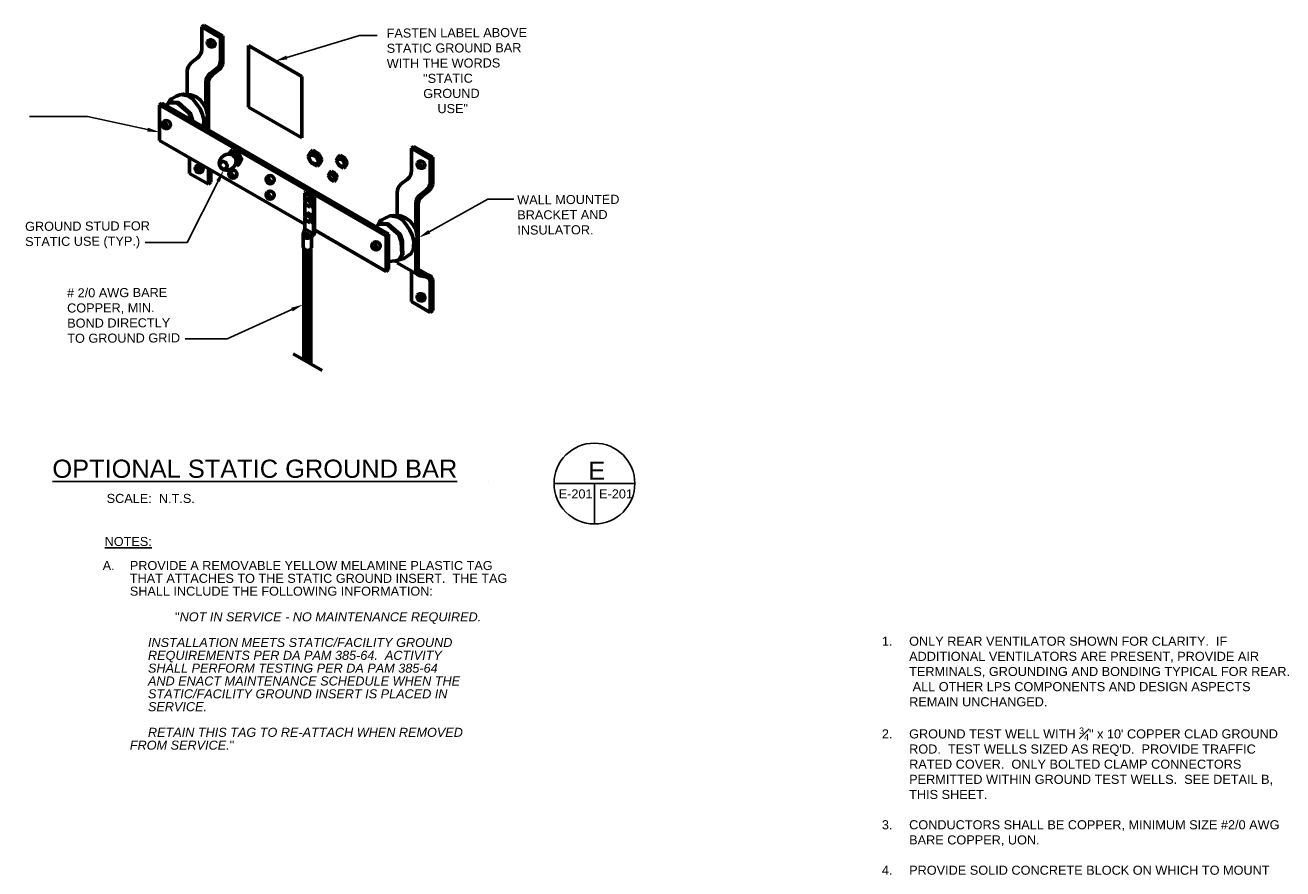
# Model space of a CAD drawing. Header units: inches. Extents: x 0 to 12596, y 564 to 12873.
# Tile 22 of 25: x 4996 to 6241, y 11354 to 12190. Entities that reach past the tile are written whole.
import ezdxf
from ezdxf import colors
from ezdxf.entities.mleader import LeaderData, LeaderLine
from ezdxf.math import Vec2, Vec3

# ---------------------------------------------------------------- set-up
doc = ezdxf.new("R2010")
doc.units = ezdxf.units.IN
doc.header["$MEASUREMENT"] = 0
doc.layers.add('E-ANNO-TEXT', color=7, linetype='Continuous', lineweight=25)
doc.layers.add('E-GND-GES', color=92, linetype='Continuous', lineweight=60)
doc.styles.get("Standard").update_dxf_attribs({"font": 'arial.ttf'})

msp = doc.modelspace()

# ---------------------------------------------------------------- hatches: boundary and pattern name
at = {"layer": 'E-GND-GES'}
h = msp.add_hatch(color=256, dxfattribs=at)
h.dxf.hatch_style = 1
edge = h.paths.add_edge_path()
edge.add_ellipse((5182.20634, 12173.94923), major_axis=(-3.48712, 2.01658), ratio=0.863334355, start_angle=366.3797463, end_angle=497.08006415, ccw=False)
edge.add_ellipse((5179.91543, 12172.09192), major_axis=(-3.48712, 2.01658), ratio=0.863334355, start_angle=317.08006415, end_angle=546.3797463)
edge = h.paths.add_edge_path()
edge.add_ellipse((5389.99465, 12053.78614), major_axis=(-3.48712, 2.01658), ratio=0.863334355, start_angle=366.3797463, end_angle=497.08006415, ccw=False)
edge.add_ellipse((5387.70374, 12051.92884), major_axis=(-3.48712, 2.01658), ratio=0.863334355, start_angle=317.08006415, end_angle=546.3797463)
h = msp.add_hatch(color=256, dxfattribs=at)
h.dxf.hatch_style = 1
edge = h.paths.add_edge_path()
edge.add_ellipse((5133.33234, 12090.97865), major_axis=(-0.65537, 1.62055), ratio=0.9281729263, start_angle=0, end_angle=360)
h = msp.add_hatch(dxfattribs=at)
h.set_pattern_fill('ANSI31', color=256, scale=2.7, angle=55)
h.set_pattern_definition([(100, (-55133.06175, -6645.04322), (-0.3323726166, -0.05860626), [])])
h.paths.add_polyline_path([(5200.98968, 12066.62269), (5198.87269, 12064.98358), (5205.21265, 12061.31723), (5207.32964, 12062.95634)])
h.paths.add_polyline_path([(5207.32964, 12062.95634), (5205.21265, 12061.31723), (5208.09833, 12055.66839), (5210.21532, 12057.30749)])
h.paths.add_polyline_path([(5210.21532, 12057.30749), (5208.09833, 12055.66839), (5205.37264, 12050.81452), (5207.48962, 12052.45362)])
h = msp.add_hatch(color=256, dxfattribs=at)
h.dxf.hatch_style = 1
edge = h.paths.add_edge_path()
edge.add_ellipse((5167.93379, 12047.64351), major_axis=(-3.48712, 2.01658), ratio=0.863334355, start_angle=186.3797463, end_angle=317.08006415)
edge.add_ellipse((5170.2247, 12049.50081), major_axis=(-3.48712, 2.01658), ratio=0.863334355, start_angle=366.3797463, end_angle=497.08006415)
h = msp.add_hatch(dxfattribs=at)
h.set_pattern_fill('ANSI31', color=256, scale=10)
h.set_pattern_definition([(45, (3219.6596, 10192.2984), (-0.8838835, 0.8838835), [])])
h.paths.add_polyline_path([(5271.79317, 11858.39141), (5278.50258, 11854.5114), (5278.50009, 11968.48005, -0.4766700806), (5271.79317, 11968.79892)])
h = msp.add_hatch(color=256, dxfattribs=at)
h.dxf.hatch_style = 1
edge = h.paths.add_edge_path()
edge.add_ellipse((5341.0448, 11970.85997), major_axis=(-0.65537, 1.62055), ratio=0.9281729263, start_angle=0, end_angle=360)
h = msp.add_hatch(color=256, dxfattribs=at)
h.dxf.hatch_style = 1
edge = h.paths.add_edge_path()
edge.add_ellipse((5387.70374, 11920.55206), major_axis=(-3.48712, 2.01658), ratio=0.863334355, start_angle=186.3797463, end_angle=317.08006415)
edge.add_ellipse((5389.99465, 11922.40936), major_axis=(-3.48712, 2.01658), ratio=0.863334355, start_angle=366.3797463, end_angle=497.08006415)

# ---------------------------------------------------------------- linework, layer by layer
at = {"layer": 'E-ANNO-TEXT'}
for p, q in [((5519.45088, 11736.14734), (5599.45088, 11736.14734)), ((5559.45088, 11736.14734), (5559.45088, 11696.14734))]:
    msp.add_line(p, q, dxfattribs=at)
msp.add_circle((5559.45088, 11736.14734), 40, dxfattribs=at)
at = {"layer": 'E-GND-GES'}
for p, q in [((5172.91601, 12190.17203), (5170.5638, 12188.3508)), ((5170.5638, 12188.3508), (5189.10538, 12177.62833)), ((5170.5638, 12188.3508), (5170.5638, 12166.20532)), ((5172.91601, 12190.17203), (5191.45758, 12179.44956)), ((5191.45758, 12179.44956), (5189.10538, 12177.62833)), ((5189.10538, 12177.62833), (5189.10538, 12155.48286)), ((5191.45758, 12179.44956), (5191.45758, 12152.93632)), ((5217.02008, 12169.899), (5217.02008, 12109.0075)), ((5217.02008, 12169.899), (5269.71643, 12139.42506)), ((5166.37565, 12157.6658), (5160.41811, 12153.05309)), ((5156.22996, 12144.51356), (5156.22996, 12121.5443)), ((5184.91723, 12146.94333), (5178.95969, 12142.33062)), ((5188.31647, 12146.53167), (5181.31189, 12141.10828)), ((5174.77154, 12133.7911), (5174.77154, 12107.99478)), ((5177.12374, 12132.56876), (5177.12374, 12086.36717)), ((5269.71643, 12139.42506), (5269.71643, 12078.53356)), ((5128.78731, 12111.1383), (5131.13952, 12112.95953)), ((5128.78731, 12111.1383), (5128.78731, 12076.07572)), ((5128.78731, 12111.1383), (5353.24478, 11981.33609)), ((5131.13952, 12112.95953), (5355.59699, 11983.15732)), ((5217.02008, 12109.0075), (5269.71643, 12078.53356)), ((5174.77154, 12092.74134), (5174.77154, 12087.72744)), ((5128.78731, 12076.07572), (5176.20709, 12048.65319)), ((5380.70432, 12070.00894), (5378.35211, 12068.18772)), ((5378.35211, 12068.18772), (5396.89369, 12057.46525)), ((5378.35211, 12068.18772), (5378.35211, 12046.04224)), ((5380.70432, 12070.00894), (5399.24589, 12059.28648)), ((5158.58217, 12058.84556), (5158.58217, 12043.38567)), ((5198.87269, 12064.98358), (5197.44275, 12062.43718)), ((5200.98968, 12066.62269), (5198.87269, 12064.98358)), ((5198.87269, 12064.98358), (5205.21265, 12061.31723)), ((5200.98968, 12066.62269), (5207.32964, 12062.95634)), ((5207.32964, 12062.95634), (5205.21265, 12061.31723)), ((5205.21265, 12061.31723), (5208.09833, 12055.66839)), ((5208.09833, 12055.66839), (5205.37264, 12050.81452)), ((5207.32964, 12062.95634), (5210.21532, 12057.30749)), ((5210.21532, 12057.30749), (5207.48962, 12052.45362)), ((5210.21532, 12057.30749), (5208.09833, 12055.66839)), ((5278.44419, 12064.53624), (5275.71849, 12059.68237)), ((5275.71849, 12059.68237), (5278.60417, 12054.03353)), ((5280.56118, 12066.17535), (5278.44419, 12064.53624)), ((5280.56118, 12066.17535), (5286.90113, 12062.50899)), ((5286.90113, 12062.50899), (5284.78415, 12060.86989)), ((5286.90113, 12062.50899), (5289.78682, 12056.86015)), ((5289.78682, 12056.86015), (5287.06112, 12052.00628)), ((5289.78682, 12056.86015), (5287.66983, 12055.22104)), ((5305.89932, 12059.93775), (5303.71876, 12056.05466)), ((5303.71876, 12056.05466), (5306.02731, 12051.53558)), ((5307.59291, 12061.24904), (5305.89932, 12059.93775)), ((5307.59291, 12061.24904), (5312.66487, 12058.31596)), ((5312.66487, 12058.31596), (5310.97128, 12057.00467)), ((5312.66487, 12058.31596), (5314.97342, 12053.79688)), ((5399.24589, 12059.28648), (5396.89369, 12057.46525)), ((5396.89369, 12057.46525), (5396.89369, 12035.31977)), ((5399.24589, 12059.28648), (5399.24589, 12032.77323)), ((5158.58217, 12043.38567), (5177.12374, 12032.66321)), ((5176.20709, 12048.65319), (5272.57899, 11992.92198)), ((5177.12374, 12048.1231), (5177.12374, 12032.66321)), ((5179.47595, 12046.76283), (5179.47595, 12034.48443)), ((5203.62569, 12051.82476), (5205.37264, 12050.81452)), ((5207.48962, 12052.45362), (5205.37264, 12050.81452)), ((5278.60417, 12054.03353), (5284.94413, 12050.36717)), ((5287.06112, 12052.00628), (5284.94413, 12050.36717)), ((5297.56958, 12044.4698), (5295.82513, 12041.36332)), ((5298.92445, 12045.51882), (5297.56958, 12044.4698)), ((5298.92445, 12045.51882), (5302.98202, 12043.17236)), ((5302.98202, 12043.17236), (5301.62715, 12042.12333)), ((5302.98202, 12043.17236), (5304.82886, 12039.5571)), ((5306.02731, 12051.53558), (5311.09927, 12048.6025)), ((5312.79286, 12049.91378), (5311.09927, 12048.6025)), ((5314.97342, 12053.79688), (5312.79286, 12049.91378)), ((5314.97342, 12053.79688), (5313.27983, 12052.4856)), ((5179.47595, 12034.48443), (5177.12374, 12032.66321)), ((5295.82513, 12041.36332), (5297.67197, 12037.74806)), ((5297.67197, 12037.74806), (5301.72954, 12035.40159)), ((5303.08441, 12036.45062), (5301.72954, 12035.40159)), ((5304.82886, 12039.5571), (5303.08441, 12036.45062)), ((5304.82886, 12039.5571), (5303.47399, 12038.50807)), ((5374.16396, 12037.50271), (5368.20642, 12032.89001)), ((5273.72129, 12018.80851), (5271.97684, 12015.70203)), ((5273.7551, 12024.5717), (5272.57899, 12023.66108)), ((5272.57899, 12023.66108), (5281.08848, 12018.74011)), ((5272.57899, 12023.66108), (5272.57899, 12016.77433)), ((5275.07616, 12019.85753), (5273.72129, 12018.80851)), ((5273.7551, 12024.5717), (5282.26458, 12019.65072)), ((5275.07616, 12019.85753), (5279.13373, 12017.51107)), ((5282.26458, 12019.65072), (5281.08848, 12018.74011)), ((5281.08848, 12018.74011), (5281.08848, 11983.3607)), ((5282.26458, 12019.65072), (5282.26458, 11984.41169)), ((5364.01827, 12024.35048), (5364.01827, 12001.38122)), ((5392.70553, 12026.78025), (5386.748, 12022.16754)), ((5396.10478, 12026.36859), (5389.1002, 12020.9452)), ((5271.97684, 12015.70203), (5273.82368, 12012.08677)), ((5272.57899, 12014.52328), (5272.57899, 12001.37975)), ((5273.82368, 12012.08677), (5277.88125, 12009.7403)), ((5279.13373, 12017.51107), (5277.77886, 12016.46204)), ((5279.23612, 12010.78933), (5277.88125, 12009.7403)), ((5279.13373, 12017.51107), (5280.98057, 12013.89581)), ((5280.98057, 12013.89581), (5279.23612, 12010.78933)), ((5280.98057, 12013.89581), (5279.6257, 12012.84678)), ((5382.55984, 12013.62802), (5382.55984, 11987.8317)), ((5384.91205, 12012.40567), (5384.91205, 11947.82554)), ((5273.72129, 12003.41392), (5271.97684, 12000.30745)), ((5271.97684, 12000.30745), (5273.82368, 11996.69219)), ((5272.57899, 11999.1287), (5272.57899, 11988.28168)), ((5275.07616, 12004.46295), (5273.72129, 12003.41392)), ((5273.82368, 11996.69219), (5277.88125, 11994.34572)), ((5275.07616, 12004.46295), (5279.13373, 12002.11649)), ((5279.13373, 12002.11649), (5277.77886, 12001.06746)), ((5279.23612, 11995.39475), (5277.88125, 11994.34572)), ((5279.13373, 12002.11649), (5280.98057, 11998.50123)), ((5280.98057, 11998.50123), (5279.23612, 11995.39475)), ((5280.98057, 11998.50123), (5279.6257, 11997.4522)), ((5270.9686, 11982.92439), (5270.9686, 11971.00489)), ((5272.57899, 11988.28168), (5271.56871, 11984.98725)), ((5271.56871, 11984.98725), (5278.22082, 11981.14038)), ((5272.57899, 11988.28168), (5281.08848, 11983.3607)), ((5281.08848, 11983.3607), (5278.22082, 11981.14038)), ((5281.1012, 11982.0396), (5280.34255, 11981.45221)), ((5282.26458, 11984.27132), (5281.08848, 11983.3607)), ((5282.26458, 11987.32087), (5353.24478, 11946.27351)), ((5355.59699, 11983.15732), (5353.24478, 11981.33609)), ((5353.24478, 11981.33609), (5353.24478, 11946.27351)), ((5355.59699, 11983.15732), (5355.59699, 11948.09474)), ((5271.79317, 11968.79892), (5271.79317, 11858.39141)), ((5278.50009, 11968.48005), (5278.50258, 11854.5114)), ((5279.17918, 11979.08012), (5279.17918, 11969.50272)), ((5382.55984, 11972.57826), (5382.55984, 11947.16139)), ((5364.01827, 11957.27997), (5364.01827, 11954.78643)), ((5355.59699, 11948.09474), (5353.24478, 11946.27351)), ((5364.01827, 11954.78643), (5384.91205, 11942.7037)), ((5378.35211, 11946.49727), (5378.35211, 11916.29423)), ((5384.91205, 11948.54377), (5396.53027, 11941.82504)), ((5394.97983, 11942.42574), (5388.4821, 11943.57113)), ((5392.43112, 11940.88995), (5387.02241, 11941.84338)), ((5396.89369, 11935.57194), (5396.89369, 11905.57176)), ((5399.24589, 11937.50696), (5399.24589, 11907.39299)), ((5378.35211, 11916.29423), (5396.89369, 11905.57176)), ((5399.24589, 11907.39299), (5396.89369, 11905.57176)), ((5261.19611, 11864.51962), (5289.70469, 11848.0333))]:
    msp.add_line(p, q, dxfattribs=at)
for points in [[(5174.77154, 12107.99478), (5172.12679, 12112.08842), (5169.09406, 12116.2559), (5164.92477, 12119.16031), (5159.49201, 12121.30714), (5152.54288, 12121.81237), (5149.00533, 12121.30714), (5145.72019, 12119.79172), (5140.54032, 12117.13992), (5138.89751, 12115.49806), (5135.57908, 12110.39216)], [(5149.88112, 12121.43222), (5156.83861, 12120.29695), (5161.76608, 12117.01348), (5165.43007, 12112.34104), (5168.96809, 12107.16362), (5171.36861, 12101.60716), (5172.75853, 12095.92451), (5172.3792, 12091.25207), (5172.17451, 12089.22928)], [(5137.5103, 12113.36363), (5146.30626, 12112.85627), (5153.37222, 12106.60097), (5157.98698, 12102.51564), (5160.06143, 12096.23419), (5160.06143, 12096.23419), (5160.06143, 12096.23419), (5160.06143, 12096.23419)], [(5137.9673, 12114.0668), (5147.52887, 12113.49953), (5154.59483, 12107.24423), (5159.20959, 12103.1589), (5161.45886, 12096.34808), (5161.49851, 12095.40313), (5161.49851, 12095.40313), (5161.49851, 12095.40313)], [(5174.77154, 12107.99478), (5174.77154, 12107.99478), (5174.77154, 12107.99478), (5174.77154, 12107.99478), (5174.77154, 12107.99478), (5174.77154, 12107.99478), (5176.11768, 12101.09353), (5175.41273, 12096.45902), (5174.77154, 12092.74134)], [(5172.74157, 12088.90135), (5172.74157, 12088.90135), (5172.74157, 12088.90135), (5172.74157, 12088.90135), (5174.77154, 12092.74134)], [(5382.55984, 11987.8317), (5379.9151, 11991.92534), (5376.88237, 11996.09282), (5372.71308, 11998.99723), (5367.28032, 12001.14406), (5360.33119, 12001.64929), (5356.79364, 12001.14406), (5353.5085, 11999.62863), (5348.32862, 11996.97684), (5346.68581, 11995.33498), (5343.64169, 11990.07099)], [(5345.44655, 11993.19201), (5354.09457, 11992.69319), (5361.16052, 11986.43789), (5365.77529, 11982.35256), (5368.02456, 11975.54174), (5368.29091, 11969.19451), (5368.56576, 11962.64466), (5365.76448, 11957.76327)], [(5345.92216, 11994.01444), (5355.31718, 11993.33645), (5362.38314, 11987.08115), (5366.9979, 11982.99582), (5369.24717, 11976.185), (5369.51352, 11969.83777), (5369.78837, 11963.28792), (5366.7791, 11958.04408)], [(5357.66943, 12001.26914), (5364.62692, 12000.13386), (5369.55438, 11996.8504), (5373.21838, 11992.17795), (5376.7564, 11987.00054), (5379.15691, 11981.44407), (5380.54684, 11975.76143), (5380.16751, 11971.08898), (5379.78769, 11967.33559)], [(5382.55984, 11987.8317), (5382.55984, 11987.8317), (5382.55984, 11987.8317), (5382.55984, 11987.8317), (5382.55984, 11987.8317), (5382.55984, 11987.8317), (5383.90599, 11980.93045), (5383.20104, 11976.29593), (5382.55984, 11972.57826)], [(5355.53016, 11956.18762), (5362.35285, 11956.81903), (5370.56546, 11959.09203), (5377.76699, 11963.51186), (5382.55984, 11972.57826)]]:
    msp.add_lwpolyline(points, dxfattribs=at)
for centre in [(5271.54224, 11982.94506), (5271.82337, 11984.05622), (5271.84892, 11981.55291), (5272.62842, 11982.20428), (5272.70508, 11980.65888), (5272.75618, 11983.4815), (5273.65067, 11981.54014), (5273.689, 11983.08555), (5274.59627, 11982.45972), (5274.72408, 11980.87601), (5275.35022, 11981.97438), (5275.86137, 11980.12246), (5276.33414, 11981.39966), (5277.33043, 11980.90355), (5273.57402, 11979.94364), (5274.77519, 11979.67543)]:
    msp.add_circle(centre, 0.55461, dxfattribs=at)
for centre, radius, start, end in [((5159.7638, 12166.20532), 10.8, 307.74933838, 0), ((5178.30538, 12155.48286), 10.8, 307.74933838, 0), ((5167.02996, 12144.51356), 10.8, 127.74933838, 180), ((5178.06843, 12155.53034), 13.63812, 318.71404001, 349.03529838), ((5185.57154, 12133.7911), 10.8, 127.74933838, 180), ((5187.92374, 12132.56876), 10.8, 127.74933838, 180), ((5287.38179, 12072.67659), 12.08908, 222.32719537, 257.59180623), ((5293.81323, 12061.92085), 9.09004, 186.63924708, 227.48072237), ((5313.0494, 12066.45003), 9.67127, 222.32719537, 257.59180623), ((5318.19455, 12057.84545), 7.27203, 186.63924708, 227.48072237), ((5292.73219, 12049.18602), 7.87712, 129.99095371, 171.37613341), ((5303.28964, 12049.67962), 7.73701, 222.32719537, 257.59180623), ((5317.32972, 12047.65758), 6.3017, 129.99095371, 171.37613341), ((5367.55211, 12046.04224), 10.8, 307.74933838, 0), ((5307.40576, 12042.79595), 5.81762, 186.63924708, 227.48072237), ((5306.7139, 12034.64565), 5.04136, 129.99095371, 171.37613341), ((5374.81827, 12024.35048), 10.8, 127.74933838, 180), ((5386.09369, 12035.31977), 10.8, 307.74933838, 0), ((5385.85674, 12035.36726), 13.63812, 318.71404001, 349.03529838), ((5279.44135, 12024.01833), 7.73701, 222.32719537, 257.59180623), ((5393.35984, 12013.62802), 10.8, 127.74933838, 180), ((5395.71205, 12012.40567), 10.8, 127.74933838, 180), ((5283.55747, 12017.13466), 5.81762, 186.63924708, 227.48072237), ((5282.86561, 12008.98436), 5.04136, 129.99095371, 171.37613341), ((5279.44135, 12008.62375), 7.73701, 222.32719537, 257.59180623), ((5283.55747, 12001.74008), 5.81762, 186.63924708, 227.48072237), ((5282.86561, 11993.58978), 5.04136, 129.99095371, 171.37613341), ((5274.81414, 11982.92439), 3.84554, 147.55920276, 332.35979884), ((5282.17918, 11979.08012), 3, 127.74933838, 180), ((5279.26458, 11984.41169), 3, 307.74933838, 0), ((5275.27587, 11971.35782), 4.32171, 184.68425057, 334.57992735), ((5387.95984, 11947.16139), 5.4, 180, 260.0028265), ((5389.23205, 11947.82554), 4.32, 180, 260.0028265), ((5391.49369, 11935.57194), 5.4, 0, 80.0028265), ((5393.80804, 11937.10008), 5.45305, 4.27910004, 77.59113209)]:
    msp.add_arc(centre, radius, start, end, dxfattribs=at)
for centre, major_axis, ratio in [((5179.91543, 12172.09192), (-3.48712, 2.01658), 0.863334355), ((5135.49962, 12091.71995), (-2.96301, 2.87529), 0.9684388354), ((5196.25168, 12054.46435), (-6.89561, -5.24378), 0.8710563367), ((5192.11432, 12051.31809), (2.37522, -3.12343), 0.8830804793), ((5281.4387, 12057.11231), (-3.82852, 3.71517), 0.6372912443), ((5308.29493, 12053.99861), (-3.06281, 2.97213), 0.6372912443), ((5387.70374, 12051.92884), (-3.48712, 2.01658), 0.863334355), ((5167.93379, 12047.64351), (-3.48712, 2.01658), 0.863334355), ((5201.41348, 12042.62487), (-2.96301, 2.87529), 0.9684388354), ((5299.48606, 12039.71848), (-2.45025, 2.37771), 0.6372912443), ((5238.30503, 12037.16158), (-2.96301, 2.87529), 0.9684388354), ((5238.30503, 12037.16158), (-2.96301, 2.87529), 0.9684388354), ((5238.30503, 12021.767), (-2.96301, 2.87529), 0.9684388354), ((5238.30503, 12021.767), (-2.96301, 2.87529), 0.9684388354), ((5275.63777, 12014.05719), (-2.45025, 2.37771), 0.6372912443), ((5275.63777, 11998.66261), (-2.45025, 2.37771), 0.6372912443), ((5343.21208, 11971.60126), (-2.96301, 2.87529), 0.9684388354), ((5387.70374, 11920.55206), (-3.48712, 2.01658), 0.863334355)]:
    msp.add_ellipse(centre, major_axis=major_axis, ratio=ratio, dxfattribs=at)
for centre, major_axis, ratio, start_param, end_param in [((5182.20634, 12173.94923), (-3.48712, 2.01658), 0.863334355, 6.3945328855, 8.6756837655), ((5133.56487, 12091.11543), (1.00882, -2.49452), 0.7429889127, -1.5707963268, 4.7123889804), ((5133.33234, 12090.97865), (-0.65537, 1.62055), 0.9281729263, -3.1415926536, 3.1415926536), ((5389.99465, 12053.78614), (-3.48712, 2.01658), 0.863334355, 6.3945328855, 8.6756837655), ((5170.2247, 12049.50081), (-3.48712, 2.01658), 0.863334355, 6.3945328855, 8.6756837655), ((5203.77768, 12044.45539), (-2.96301, 2.87529), 0.9684388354, 6.5289823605, 8.9046584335), ((5240.66923, 12038.9921), (-2.96301, 2.87529), 0.9684388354, 6.5289823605, 8.9046584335), ((5240.66923, 12038.9921), (-2.96301, 2.87529), 0.9684388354, 6.5289823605, 8.9046584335), ((5240.66923, 12023.59752), (-2.96301, 2.87529), 0.9684388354, 6.5289823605, 8.9046584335), ((5240.66923, 12023.59752), (-2.96301, 2.87529), 0.9684388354, 6.5289823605, 8.9046584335), ((5341.27734, 11970.99674), (1.00882, -2.49452), 0.7429889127, -1.5707963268, 4.7123889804), ((5341.0448, 11970.85997), (-0.65537, 1.62055), 0.9281729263, -3.1415926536, 3.1415926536), ((5389.99465, 11922.40936), (-3.48712, 2.01658), 0.863334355, 6.3945328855, 8.6756837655)]:
    msp.add_ellipse(centre, major_axis=major_axis, ratio=ratio, start_param=start_param, end_param=end_param, dxfattribs=at)

# ---------------------------------------------------------------- texts
at = {"layer": 'E-ANNO-TEXT', "char_height": 9, "attachment_point": 1, "rotation": 0.26968131}
for s, width, heights, insert in [('\\pxql,t4;FASTEN LABEL ABOVE STATIC GROUND BAR WITH THE WORDS ^I^I"STATIC\\P^IGROUND\\P\\pi-6,l6;^I    USE"', 147.1966912, [99.7944], (5353.61299, 12186.75734)), ('WALL MOUNTED BRACKET AND INSULATOR.', 108.4310249, [53.49663], (5482.92158, 12021.68107)), ('GROUND STUD FOR STATIC USE (TYP.)', 132.9785228, [44.02725], (4995.62292, 11995.33505)), ('# 2/0 AWG BARE COPPER, MIN.  BOND DIRECTLY TO GROUND GRID', 120.2070589, [61.34868], (5037.15717, 11929.4819))]:
    msp.add_mtext_dynamic_manual_height_columns(s, width=width, gutter_width=7.105427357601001e-15, heights=heights, dxfattribs=dict(at, insert=insert))
at = {"layer": 'E-ANNO-TEXT', "attachment_point": 1}
for s, width, insert, char_height in [('{\\LOPTIONAL STATIC GROUND BAR^I^I  }', 518.0347225, (5022.67552, 11759.79538), 18), ('E', 18.1346485, (5553.35708, 11757.86171), 18), ('SCALE:  N.T.S.', 103.0824088, (5076.42088, 11725.87271), 9), ('E-201', 35.4157189, (5524.01972, 11730.32953), 9), ('E-201', 35.4157189, (5564.01972, 11730.32953), 9)]:
    msp.add_mtext_dynamic_manual_height_columns(s, width=width, gutter_width=48, heights=[0], dxfattribs=dict(at, insert=insert, char_height=char_height))
for s, insert, char_height, width in [('\\pxsm0.85;{\\LNOTES:}', (5074.4705, 11683.20353), 8.969729, 80.9674229), ('\\pxi-3,l3,sm0.85,ql,t3;A.^IPROVIDE A REMOVABLE YELLOW MELAMINE PLASTIC TAG THAT ATTACHES TO THE STATIC GROUND INSERT.  THE TAG SHALL INCLUDE THE FOLLOWING INFORMATION:\\P\\P\\pr5.68456,t5;^I^I"{\\fArial|b0|i1|c0|p34;NOT IN SERVICE - NO MAINTENANCE REQUIRED.\\P\\P\\pi-5,l5;^IINSTALLATION MEETS STATIC/FACILITY GROUND REQUIREMENTS PER DA PAM 385-64.  ACTIVITY SHALL PERFORM TESTING PER DA PAM 385-64 AND ENACT MAINTENANCE SCHEDULE WHEN THE STATIC/FACILITY GROUND INSERT IS PLACED IN SERVICE.\\P\\P^IRETAIN THIS TAG TO RE-ATTACH WHEN REMOVED FROM SERVICE.}"\\P\\pi-3,l3,r0;^I^I ', (5072.47697, 11659.41129), 8.96972898, 409.7781287)]:
    msp.add_mtext(s, dxfattribs=dict(at, insert=insert, char_height=char_height, width=width))
at = {"layer": 'E-ANNO-TEXT', "insert": (5844.05128, 11584.46184), "char_height": 9, "attachment_point": 1, "line_spacing_factor": 0.8}
msp.add_mtext_dynamic_manual_height_columns('\\A1;\\pxi-3,l3,sm1,t3;1.^IONLY REAR VENTILATOR SHOWN FOR CLARITY.  IF ADDITIONAL VENTILATORS ARE PRESENT, PROVIDE AIR TERMINALS, GROUNDING AND BONDING TYPICAL FOR REAR.  ALL OTHER LPS COMPONENTS AND DESIGN ASPECTS REMAIN UNCHANGED. \\P\\pi0,l0,s*,tz;\\P\\pi-3,l3,sm1,t3;2.^IGROUND TEST WELL WITH {\\H0.7x;\\S3#4;}" x 10\' COPPER CLAD GROUND ROD.  TEST WELLS SIZED AS REQ\'D.  PROVIDE TRAFFIC RATED COVER.  ONLY BOLTED CLAMP CONNECTORS PERMITTED WITHIN GROUND TEST WELLS.  SEE DETAIL B, THIS SHEET.\\P\\P3.^ICONDUCTORS SHALL BE COPPER, MINIMUM SIZE #2/0 AWG BARE COPPER, UON.\\P\\pi0,l0,s*,tz;\\P\\pi-3,l3,sm1,t3;4.^IPROVIDE SOLID CONCRETE BLOCK ON WHICH TO MOUNT AIR TERMINALS.  SIZE AS REQUIRED TO SUPPORT FOOTING AND ANCHORS.  AIR TERMINAL SHALL MAINTAIN MINIMUM 2\' ABOVE EARTH COVER.\\P\\pi0,l0,s*,tz;\\P\\pi-3,l3,sm1,t3;5.^ISEE GENERAL NOTES ON DRAWING E-101.', width=404.0194997, gutter_width=48, heights=[337.78401], dxfattribs=at)

# ---------------------------------------------------------------- leaders
at = {"layer": 'E-ANNO-TEXT'}
ml = msp.add_multileader_mtext('Standard', dxfattribs=at)
ml.set_content('', color=256)
ml.set_leader_properties()
ml.build(insert=Vec2(0, 0))
ml.multileader.update_dxf_attribs({"dogleg_length": 0.36, "arrow_head_size": 12, "scale": 48})
ctx = ml.context
ctx.base_point, ctx.scale, ctx.char_height, ctx.arrow_head_size, ctx.landing_gap_size, ctx.plane_origin = Vec3(5344.23556, 12179.90839), 48, 8.64, 12, 4.32, Vec3(5341.69308, 12151.11301)
notes = []
notes.append((ctx, [(0, (1, 1, 0), (5326.95556, 12179.90839), (1, 0), 17.28, [(0, [(5243.36825, 12154.66203)], 0, [])])]))
ctx.mtext.insert, ctx.mtext.flow_direction = Vec3(5348.55556, 12184.22839), 5
ml = msp.add_multileader_mtext('Standard', dxfattribs=at)
ml.set_content('', color=256)
ml.set_leader_properties()
ml.build(insert=Vec2(0, 0))
ml.multileader.update_dxf_attribs({"dogleg_length": 0.36, "arrow_head_size": 12, "scale": 48})
ctx = ml.context
ctx.base_point, ctx.scale, ctx.char_height, ctx.arrow_head_size, ctx.landing_gap_size, ctx.plane_origin = Vec3(4991.39495, 12099.6391), 48, 8.64, 12, 4.32, Vec3(4940.18543, 12058.16389)
ctx.text_align_type = 2
notes.append((ctx, [(1, (1, 1, 0), (5057.53741, 12099.6391), (-1, 0), 57.50246, [(0, [(5128.67622, 12084.15238)], 0, [])])]))
ctx.mtext.insert, ctx.mtext.alignment, ctx.mtext.flow_direction = Vec3(4995.71495, 12103.9591), 3, 5
ml = msp.add_multileader_mtext('Standard', dxfattribs=at)
ml.set_content('', color=256)
ml.set_leader_properties()
ml.build(insert=Vec2(0, 0))
ml.multileader.update_dxf_attribs({"dogleg_length": 0.36, "arrow_head_size": 12, "scale": 48})
ctx = ml.context
ctx.base_point, ctx.scale, ctx.char_height, ctx.arrow_head_size, ctx.landing_gap_size, ctx.plane_origin = Vec3(5105.84877, 11974.75721), 48, 8.64, 12, 4.32, Vec3(4997.02958, 11934.293)
ctx.text_align_type = 2
notes.append((ctx, [(1, (1, 1, 0), (5156.16997, 11974.75721), (-1, 0), 41.6812, [(0, [(5192.18919, 12046.45858)], 0, [])])]))
ctx.mtext.insert, ctx.mtext.alignment, ctx.mtext.flow_direction = Vec3(5110.16877, 11979.07721), 3, 5
ml = msp.add_multileader_mtext('Standard', dxfattribs=at)
ml.set_content('', color=256)
ml.set_leader_properties()
ml.build(insert=Vec2(0, 0))
ml.multileader.update_dxf_attribs({"dogleg_length": 0.36, "arrow_head_size": 12, "scale": 48})
ctx = ml.context
ctx.base_point, ctx.scale, ctx.char_height, ctx.arrow_head_size, ctx.landing_gap_size, ctx.plane_origin = Vec3(5479.69919, 12017.86309), 48, 8.64, 12, 4.32, Vec3(5169.11573, 11796.33055)
notes.append((ctx, [(0, (1, 1, 0), (5453.73592, 12017.86309), (1, 0), 25.96327, [(0, [(5385.45621, 11979.66625)], 0, [])])]))
ctx.mtext.insert, ctx.mtext.flow_direction = Vec3(5484.01919, 12022.18309), 5
ml = msp.add_multileader_mtext('Standard', dxfattribs=at)
ml.set_content('', color=256)
ml.set_leader_properties()
ml.build(insert=Vec2(0, 0))
ml.multileader.update_dxf_attribs({"dogleg_length": 0.36, "arrow_head_size": 12, "scale": 48})
ctx = ml.context
ctx.base_point, ctx.scale, ctx.char_height, ctx.arrow_head_size, ctx.landing_gap_size, ctx.plane_origin = Vec3(5145.59564, 11879.56053), 48, 8.64, 12, 4.32, Vec3(5036.77645, 11839.09632)
ctx.text_align_type = 2
notes.append((ctx, [(1, (1, 1, 0), (5195.91684, 11879.56053), (-1, 0), 41.6812, [(0, [(5270.82523, 11913.35946)], 0, [])])]))
ctx.mtext.insert, ctx.mtext.alignment, ctx.mtext.flow_direction = Vec3(5149.91564, 11883.88053), 3, 5
for ctx, leaders in notes:
    for number, flags, end, landing, length, lines in leaders:
        leader = LeaderData()
        leader.index, (leader.has_last_leader_line, leader.has_dogleg_vector, leader.attachment_direction) = number, flags
        leader.last_leader_point, leader.dogleg_vector, leader.dogleg_length = Vec3(end), Vec3(landing), length
        for number, points, colour, breaks in lines:
            line = LeaderLine()
            line.index, line.vertices, line.color, line.breaks = number, Vec3.list(points), colors.encode_raw_color(colour), breaks
            leader.lines.append(line)
        ctx.leaders.append(leader)

doc.saveas('drawing.dxf')
